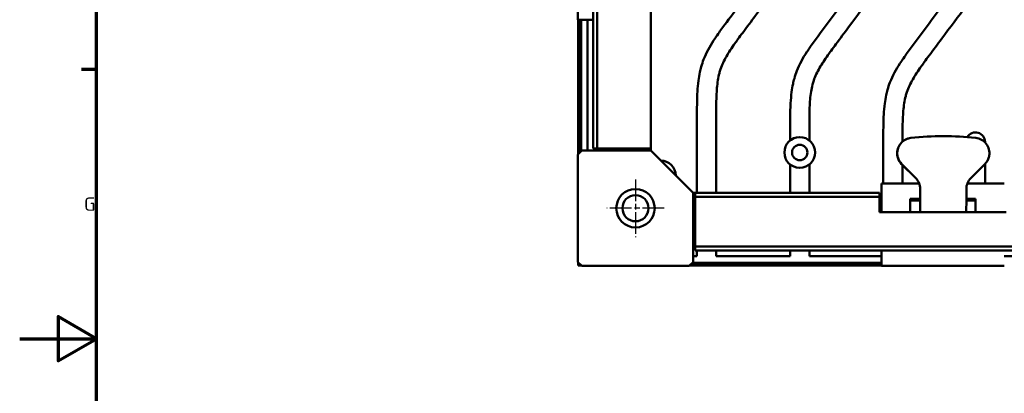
# Model space of a CAD drawing. Header units: millimetres. Extents: x 0 to 2239, y -60 to 841.
# Tile 21 of 165: x 0 to 256, y 406 to 504. Entities that reach past the tile are written whole.
import ezdxf

# ---------------------------------------------------------------- set-up
doc = ezdxf.new("R2010")
doc.units = ezdxf.units.MM
doc.linetypes.add('CHAIN', pattern=[0.3543, 0.2362, -0.0295, 0.0591, -0.0295])
doc.layers.get('0').update_dxf_attribs({"lineweight": 25})
for name, color, linetype, lineweight in [('Mittelpunktmarkierung (ISO)', 7, 'Continuous', 25), ('Rahmen (ISO)', 7, 'Continuous', 70), ('Sichtbar (ISO)', 7, 'Continuous', 50)]:
    doc.layers.add(name, color=color, linetype=linetype, lineweight=lineweight)
doc.styles.add('Notiztext (DIN)', font='isocpeur.ttf')

# ---------------------------------------------------------------- blocks, each defined once
blk = doc.blocks.new('Ränder Vorgaberahmen')
at = {"layer": 'Rahmen (ISO)'}
blk.add_line((20, 490.58), (16.1, 490.58), dxfattribs=at)
at = {"layer": 'Rahmen (ISO)', "flags": 128}
for points in [[(20, 20), (20, 821), (1169, 821), (1169, 20), (20, 20)], [(0, 420.5), (20, 420.5), (10, 426.27), (10, 414.73), (20, 420.5)]]:
    blk.add_lwpolyline(points, dxfattribs=at)
at = {"layer": 'Rahmen (ISO)', "insert": (16.75, 453.79), "char_height": 3.5, "attachment_point": 7, "style": 'Notiztext (DIN)'}
blk.add_mtext('G', dxfattribs=at)

msp = doc.modelspace()

# ---------------------------------------------------------------- linework, layer by layer
at = {"layer": 'Mittelpunktmarkierung (ISO)', "linetype": 'CHAIN', "ltscale": 23.990969}
for p, q in [((160.287, 461.971), (160.287, 446.971)), ((167.787, 454.471), (152.787, 454.471))]:
    msp.add_line(p, q, dxfattribs=at)
at = {"layer": 'Sichtbar (ISO)'}
for p, q in [((149.287, 658.971), (149.287, 469.971)), ((150.287, 658.971), (150.287, 469.971)), ((164.287, 469.971), (164.287, 658.971)), ((145.287, 503.471), (145.287, 507.471)), ((149.287, 503.471), (145.287, 503.471)), ((145.362, 468.546), (145.362, 503.471)), ((145.934, 503.471), (145.934, 469.118)), ((146.119, 503.471), (146.119, 469.302)), ((147.787, 469.471), (147.787, 503.471)), ((176.287, 477.971), (176.287, 458.471)), ((181.287, 458.471), (181.287, 477.971)), ((200.537, 474.983), (200.537, 472.093)), ((205.537, 472.093), (205.537, 474.983)), ((224.787, 471.995), (224.787, 460.918)), ((229.787, 471.812), (229.787, 471.995)), ((240.413, 473.215), (240.403, 473.215)), ((251.287, 471.564), (251.287, 471.702)), ((145.287, 468.471), (146.287, 469.471)), ((164.287, 469.471), (146.287, 469.471)), ((149.287, 469.971), (150.287, 469.971)), ((150.287, 469.971), (164.287, 469.971)), ((152.037, 469.971), (152.037, 469.471)), ((154.287, 469.471), (154.287, 469.971)), ((164.287, 469.971), (164.287, 469.471)), ((164.287, 469.471), (175.287, 458.471)), ((145.287, 440.471), (145.287, 468.471)), ((200.537, 465.848), (200.537, 458.471)), ((205.537, 458.471), (205.537, 465.848)), ((229.568, 465.956), (233.225, 462.299)), ((233.234, 462.299), (229.578, 465.956)), ((229.787, 460.918), (229.787, 465.737)), ((251.234, 465.956), (247.577, 462.299)), ((251.287, 460.918), (251.287, 466.01)), ((224.287, 460.918), (227.287, 460.918)), ((224.287, 453.471), (224.287, 460.918)), ((227.287, 460.918), (232.787, 460.918)), ((232.787, 460.918), (234.126, 460.918)), ((234.397, 459.471), (234.397, 457.471)), ((234.406, 459.471), (234.406, 457.971)), ((246.406, 459.471), (246.406, 457.971)), ((246.677, 460.918), (247.787, 460.918)), ((247.787, 460.918), (253.287, 460.918)), ((253.287, 460.918), (256.287, 460.918)), ((175.287, 440.471), (175.287, 458.471)), ((175.287, 458.471), (175.787, 458.471)), ((175.787, 458.471), (175.787, 457.471)), ((223.787, 458.471), (175.787, 458.471)), ((223.787, 457.471), (175.787, 457.471)), ((175.787, 457.471), (175.787, 444.471)), ((223.787, 457.471), (223.787, 458.471)), ((223.787, 457.471), (223.787, 453.471)), ((232.787, 456.918), (231.787, 456.918)), ((231.787, 453.471), (231.787, 456.918)), ((234.357, 456.471), (231.787, 456.471)), ((234.396, 456.918), (232.787, 456.918)), ((234.394, 456.471), (234.357, 456.471)), ((248.787, 456.471), (246.405, 456.471)), ((247.787, 456.918), (246.406, 456.918)), ((248.787, 456.918), (247.787, 456.918)), ((248.787, 456.918), (248.787, 453.471)), ((223.787, 453.471), (234.385, 453.471)), ((234.385, 453.471), (234.392, 453.471)), ((246.392, 453.471), (234.392, 453.471)), ((246.392, 453.471), (256.787, 453.471)), ((175.787, 448.471), (175.287, 448.471)), ((614.787, 444.471), (175.787, 444.471)), ((175.787, 444.471), (175.787, 443.471)), ((614.787, 443.471), (175.787, 443.471)), ((176.287, 443.471), (176.287, 441.971)), ((181.287, 441.971), (181.287, 443.471)), ((200.537, 443.471), (200.537, 441.971)), ((205.537, 441.971), (205.537, 443.471)), ((224.287, 439.471), (224.287, 443.471)), ((176.287, 441.971), (175.287, 441.971)), ((200.537, 441.971), (181.287, 441.971)), ((224.287, 441.971), (205.537, 441.971)), ((259.787, 441.971), (256.287, 441.971)), ((146.287, 439.471), (145.287, 440.471)), ((145.362, 439.546), (145.362, 440.396)), ((146.212, 439.546), (145.362, 439.546)), ((174.287, 439.471), (146.287, 439.471)), ((175.287, 440.471), (174.287, 439.471)), ((224.287, 439.546), (174.362, 439.546)), ((174.934, 440.118), (224.287, 440.118)), ((224.287, 440.302), (175.119, 440.302)), ((228.287, 439.471), (224.287, 439.471)), ((252.287, 439.471), (228.287, 439.471)), ((256.287, 439.471), (252.287, 439.471))]:
    msp.add_line(p, q, dxfattribs=at)
for centre, radius in [((203.037, 468.971), 4), ((203.037, 468.971), 2), ((160.287, 454.471), 5), ((160.287, 454.471), 3.4)]:
    msp.add_circle(centre, radius, dxfattribs=at)
for centre, radius, start, end in [((248.787, 471.702), 2.5, 0, 149.57061), ((166.777, 462.911), 4, 1.01166, 88.98834)]:
    msp.add_arc(centre, radius, start, end, dxfattribs=at)
for centre, major_axis, ratio, start_param, end_param in [((232.407, 468.784), (-2.827, -2.834), 0.99858, 4.0325278, 5.6496012), ((232.397, 468.784), (2.827, 2.834), 0.99858, 0.8909351, 2.1641811), ((240.292, 394.671), (-55.507, -55.65), 0.99858, 3.9250019, 4.0325278), ((240.302, 394.671), (55.507, 55.65), 0.99858, 0.6758833, 0.8909351), ((248.407, 468.784), (2.827, 2.834), 0.99858, 5.3419977, 6.9590686), ((232.406, 468.784), (0, 4), 0.9999954, 1.8326286, 2.3561945), ((232.397, 468.784), (0, -4), 0.9999954, 5.003026, 5.4977871), ((248.406, 468.784), (0, -4), 0.9999954, 0.7853982, 1.3089641), ((230.397, 459.471), (0, -4), 0.9999954, 1.5707963, 2.3561945), ((230.406, 459.471), (0, 4), 0.9999954, 4.712389, 5.4977871), ((250.406, 459.471), (0, -4), 0.9999954, 3.9269908, 4.712389), ((234.392, 457.971), (0, -4.5), 0.0030473, 0, 1.5707963), ((234.394, 457.471), (0, -1), 0.0030473, 0, 1.5707963), ((246.392, 457.971), (0, -4.5), 0.0030473, 0, 1.5707963)]:
    msp.add_ellipse(centre, major_axis=major_axis, ratio=ratio, start_param=start_param, end_param=end_param, dxfattribs=at)
for points, knots in [([(200.537, 474.983), (200.537, 476.494), (200.535, 478.005), (200.57, 479.515), (200.588, 480.279), (200.616, 481.043), (200.66, 481.806), (200.716, 482.771), (200.797, 483.734), (200.923, 484.692), (201.018, 485.419), (201.138, 486.142), (201.291, 486.858), (201.392, 487.33), (201.507, 487.799), (201.638, 488.264), (201.821, 488.912), (202.036, 489.551), (202.28, 490.179), (202.62, 491.053), (203.019, 491.905), (203.461, 492.733), (203.899, 493.552), (204.379, 494.348), (204.884, 495.127), (205.175, 495.576), (205.475, 496.019), (205.78, 496.458), (206.441, 497.41), (207.128, 498.344), (207.817, 499.276), (210.577, 503.012), (213.366, 506.724), (216.14, 510.449), (216.786, 511.316), (217.431, 512.184), (218.073, 513.054), (218.583, 513.744), (219.091, 514.436), (219.591, 515.134), (220.018, 515.729), (220.438, 516.329), (220.843, 516.938), (221.249, 517.548), (221.639, 518.168), (222.002, 518.804), (222.308, 519.341), (222.593, 519.891), (222.84, 520.457), (223.059, 520.961), (223.247, 521.478), (223.395, 522.007), (223.547, 522.549), (223.657, 523.103), (223.74, 523.661), (223.837, 524.307), (223.897, 524.957), (223.938, 525.609), (223.967, 526.082), (223.986, 526.555), (224, 527.028), (224.04, 528.4), (224.037, 529.773), (224.037, 531.146)], [0, 0, 0, 0, 0.0720994, 0.0720994, 0.0720994, 0.1085789, 0.1085789, 0.1085789, 0.1546935, 0.1546935, 0.1546935, 0.1896425, 0.1896425, 0.1896425, 0.2126861, 0.2126861, 0.2126861, 0.2448059, 0.2448059, 0.2448059, 0.2895737, 0.2895737, 0.2895737, 0.3338527, 0.3338527, 0.3338527, 0.3593459, 0.3593459, 0.3593459, 0.4145875, 0.4145875, 0.4145875, 0.6359245, 0.6359245, 0.6359245, 0.6874428, 0.6874428, 0.6874428, 0.7283652, 0.7283652, 0.7283652, 0.7632574, 0.7632574, 0.7632574, 0.798163, 0.798163, 0.798163, 0.8276439, 0.8276439, 0.8276439, 0.8538379, 0.8538379, 0.8538379, 0.8807248, 0.8807248, 0.8807248, 0.9118969, 0.9118969, 0.9118969, 0.9344828, 0.9344828, 0.9344828, 1, 1, 1, 1]), ([(229.037, 531.146), (229.037, 529.81), (229.04, 528.475), (229.006, 527.14), (228.988, 526.453), (228.961, 525.766), (228.914, 525.08), (228.827, 523.825), (228.673, 522.573), (228.384, 521.348), (228.232, 520.699), (228.041, 520.058), (227.812, 519.433), (227.374, 518.237), (226.796, 517.097), (226.151, 515.997), (225.421, 514.753), (224.606, 513.56), (223.767, 512.386), (223.25, 511.663), (222.724, 510.947), (222.197, 510.233), (220.063, 507.342), (217.905, 504.468), (215.756, 501.589), (214.655, 500.113), (213.557, 498.635), (212.46, 497.157), (212.037, 496.588), (211.615, 496.018), (211.197, 495.446), (210.927, 495.077), (210.658, 494.706), (210.393, 494.334), (209.984, 493.76), (209.582, 493.181), (209.195, 492.592), (208.507, 491.546), (207.866, 490.466), (207.343, 489.328), (207.096, 488.791), (206.876, 488.241), (206.688, 487.681), (206.571, 487.336), (206.467, 486.987), (206.375, 486.635), (206.217, 486.033), (206.094, 485.422), (205.994, 484.808), (205.775, 483.456), (205.673, 482.089), (205.615, 480.72), (205.533, 478.809), (205.537, 476.896), (205.537, 474.983)], [0, 0, 0, 0, 0.0637256, 0.0637256, 0.0637256, 0.0965328, 0.0965328, 0.0965328, 0.156576, 0.156576, 0.156576, 0.1883636, 0.1883636, 0.1883636, 0.2491114, 0.2491114, 0.2491114, 0.3179007, 0.3179007, 0.3179007, 0.3602396, 0.3602396, 0.3602396, 0.5314832, 0.5314832, 0.5314832, 0.6192341, 0.6192341, 0.6192341, 0.6530146, 0.6530146, 0.6530146, 0.674815, 0.674815, 0.674815, 0.7084074, 0.7084074, 0.7084074, 0.7681072, 0.7681072, 0.7681072, 0.7962982, 0.7962982, 0.7962982, 0.8136828, 0.8136828, 0.8136828, 0.8433644, 0.8433644, 0.8433644, 0.9087128, 0.9087128, 0.9087128, 1, 1, 1, 1]), ([(224.787, 471.995), (224.787, 473.506), (224.785, 475.017), (224.82, 476.527), (224.838, 477.291), (224.866, 478.055), (224.91, 478.818), (224.966, 479.783), (225.047, 480.746), (225.173, 481.704), (225.268, 482.43), (225.388, 483.154), (225.541, 483.87), (225.642, 484.342), (225.757, 484.811), (225.888, 485.276), (226.071, 485.924), (226.286, 486.563), (226.53, 487.19), (226.87, 488.065), (227.269, 488.917), (227.711, 489.745), (228.149, 490.564), (228.629, 491.36), (229.134, 492.139), (229.425, 492.588), (229.725, 493.031), (230.03, 493.47), (230.691, 494.422), (231.378, 495.356), (232.067, 496.288), (234.827, 500.024), (237.616, 503.736), (240.39, 507.461), (241.036, 508.328), (241.681, 509.196), (242.323, 510.065), (242.833, 510.756), (243.341, 511.448), (243.841, 512.146), (244.268, 512.741), (244.688, 513.341), (245.093, 513.95), (245.499, 514.56), (245.889, 515.179), (246.252, 515.816), (246.558, 516.353), (246.843, 516.903), (247.09, 517.469), (247.309, 517.973), (247.497, 518.49), (247.645, 519.019), (247.797, 519.561), (247.907, 520.115), (247.99, 520.673), (248.087, 521.319), (248.147, 521.969), (248.188, 522.621), (248.217, 523.094), (248.236, 523.567), (248.25, 524.04), (248.29, 525.412), (248.287, 526.785), (248.287, 528.158)], [0, 0, 0, 0, 0.0720994, 0.0720994, 0.0720994, 0.1085789, 0.1085789, 0.1085789, 0.1546935, 0.1546935, 0.1546935, 0.1896425, 0.1896425, 0.1896425, 0.2126861, 0.2126861, 0.2126861, 0.2448059, 0.2448059, 0.2448059, 0.2895737, 0.2895737, 0.2895737, 0.3338527, 0.3338527, 0.3338527, 0.3593459, 0.3593459, 0.3593459, 0.4145875, 0.4145875, 0.4145875, 0.6359245, 0.6359245, 0.6359245, 0.6874428, 0.6874428, 0.6874428, 0.7283652, 0.7283652, 0.7283652, 0.7632574, 0.7632574, 0.7632574, 0.798163, 0.798163, 0.798163, 0.8276439, 0.8276439, 0.8276439, 0.8538379, 0.8538379, 0.8538379, 0.8807248, 0.8807248, 0.8807248, 0.9118969, 0.9118969, 0.9118969, 0.9344828, 0.9344828, 0.9344828, 1, 1, 1, 1]), ([(253.287, 528.158), (253.287, 526.822), (253.29, 525.487), (253.256, 524.152), (253.238, 523.465), (253.211, 522.778), (253.164, 522.092), (253.077, 520.837), (252.923, 519.584), (252.634, 518.36), (252.482, 517.711), (252.291, 517.07), (252.062, 516.445), (251.624, 515.249), (251.046, 514.109), (250.401, 513.009), (249.671, 511.764), (248.856, 510.572), (248.017, 509.398), (247.5, 508.675), (246.974, 507.959), (246.447, 507.245), (244.313, 504.354), (242.155, 501.48), (240.006, 498.601), (238.905, 497.125), (237.807, 495.647), (236.71, 494.169), (236.287, 493.599), (235.865, 493.03), (235.447, 492.458), (235.177, 492.089), (234.908, 491.718), (234.643, 491.346), (234.234, 490.772), (233.832, 490.193), (233.445, 489.604), (232.757, 488.558), (232.116, 487.478), (231.593, 486.34), (231.346, 485.803), (231.126, 485.253), (230.938, 484.693), (230.821, 484.348), (230.717, 483.999), (230.625, 483.646), (230.467, 483.045), (230.344, 482.434), (230.244, 481.82), (230.025, 480.468), (229.923, 479.101), (229.865, 477.732), (229.783, 475.821), (229.787, 473.908), (229.787, 471.995)], [0, 0, 0, 0, 0.0637256, 0.0637256, 0.0637256, 0.0965328, 0.0965328, 0.0965328, 0.156576, 0.156576, 0.156576, 0.1883636, 0.1883636, 0.1883636, 0.2491114, 0.2491114, 0.2491114, 0.3179007, 0.3179007, 0.3179007, 0.3602396, 0.3602396, 0.3602396, 0.5314832, 0.5314832, 0.5314832, 0.6192341, 0.6192341, 0.6192341, 0.6530146, 0.6530146, 0.6530146, 0.674815, 0.674815, 0.674815, 0.7084074, 0.7084074, 0.7084074, 0.7681072, 0.7681072, 0.7681072, 0.7962982, 0.7962982, 0.7962982, 0.8136828, 0.8136828, 0.8136828, 0.8433644, 0.8433644, 0.8433644, 0.9087128, 0.9087128, 0.9087128, 1, 1, 1, 1]), ([(176.287, 477.971), (176.287, 479.482), (176.285, 480.993), (176.32, 482.503), (176.338, 483.267), (176.366, 484.031), (176.41, 484.794), (176.466, 485.759), (176.547, 486.722), (176.673, 487.68), (176.768, 488.407), (176.888, 489.13), (177.041, 489.846), (177.142, 490.318), (177.257, 490.787), (177.388, 491.252), (177.571, 491.9), (177.786, 492.539), (178.03, 493.167), (178.37, 494.041), (178.769, 494.893), (179.211, 495.721), (179.649, 496.54), (180.129, 497.336), (180.634, 498.115), (180.925, 498.564), (181.225, 499.007), (181.53, 499.446), (182.191, 500.398), (182.878, 501.332), (183.567, 502.264), (184.852, 504.005), (186.145, 505.74), (187.439, 507.474)], [0, 0, 0, 0, 0.07209938, 0.07209938, 0.07209938, 0.10857894, 0.10857894, 0.10857894, 0.15469346, 0.15469346, 0.15469346, 0.18964252, 0.18964252, 0.18964252, 0.21268608, 0.21268608, 0.21268608, 0.24480587, 0.24480587, 0.24480587, 0.2895737, 0.2895737, 0.2895737, 0.3338527, 0.3338527, 0.3338527, 0.35934593, 0.35934593, 0.35934593, 0.41458752, 0.41458752, 0.41458752, 0.51770871, 0.51770871, 0.51770871, 0.51770871]), ([(193.716, 507.535), (192.979, 506.549), (192.242, 505.563), (191.506, 504.577), (190.405, 503.101), (189.307, 501.623), (188.21, 500.145), (187.787, 499.576), (187.365, 499.006), (186.947, 498.434), (186.677, 498.065), (186.408, 497.694), (186.143, 497.322), (185.734, 496.748), (185.332, 496.17), (184.945, 495.581), (184.257, 494.534), (183.616, 493.454), (183.093, 492.316), (182.846, 491.779), (182.626, 491.229), (182.438, 490.669), (182.321, 490.324), (182.217, 489.975), (182.125, 489.623), (181.967, 489.021), (181.844, 488.41), (181.744, 487.796), (181.525, 486.444), (181.423, 485.077), (181.365, 483.708), (181.283, 481.797), (181.287, 479.884), (181.287, 477.971)], [0.47282721, 0.47282721, 0.47282721, 0.47282721, 0.53148324, 0.53148324, 0.53148324, 0.61923406, 0.61923406, 0.61923406, 0.65301462, 0.65301462, 0.65301462, 0.674815, 0.674815, 0.674815, 0.70840735, 0.70840735, 0.70840735, 0.76810719, 0.76810719, 0.76810719, 0.79629823, 0.79629823, 0.79629823, 0.81368282, 0.81368282, 0.81368282, 0.84336437, 0.84336437, 0.84336437, 0.90871281, 0.90871281, 0.90871281, 1, 1, 1, 1]), ([(228.47, 469.54), (228.432, 469.341), (228.407, 469.131), (228.385, 468.492), (228.443, 468.048), (228.563, 467.644), (228.564, 467.641), (228.565, 467.638)], [-1.9249245, -1.9249245, -1.9249245, -1.9249245, -1.86149562, -1.86149562, -1.73617345, -1.73617345, -1.73519642, -1.73519642, -1.73519642, -1.73519642]), ([(228.453, 468.172), (228.456, 468.157), (228.458, 468.143), (228.481, 468.005), (228.509, 467.872), (228.542, 467.749)], [-0.199507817, -0.199507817, -0.199507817, -0.199507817, -0.195060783, -0.195060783, -0.156822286, -0.156822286, -0.156822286, -0.156822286]), ([(252.27, 467.749), (252.303, 467.872), (252.331, 468.005), (252.354, 468.143), (252.357, 468.157), (252.359, 468.172)], [-0.151830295, -0.151830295, -0.151830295, -0.151830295, -0.113591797, -0.113591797, -0.1091437, -0.1091437, -0.1091437, -0.1091437])]:
    msp.add_open_spline(points, degree=3, knots=knots, dxfattribs=at)

# ---------------------------------------------------------------- block references
msp.add_blockref('Ränder Vorgaberahmen', (0, 0))

doc.saveas('drawing.dxf')
